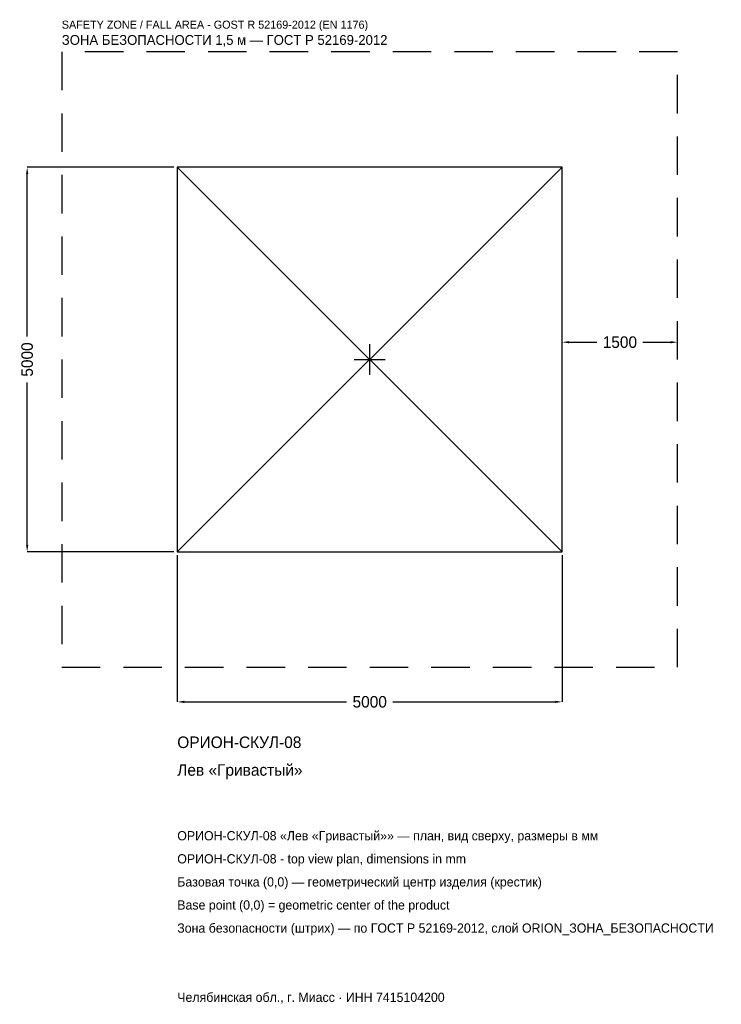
# Model space of a CAD drawing. Header units: metres. Extents: x -4547 to 4568, y -8381 to 4417.
import ezdxf

# ---------------------------------------------------------------- set-up
doc = ezdxf.new("R2010")
doc.units = ezdxf.units.M
doc.linetypes.add('DASHED', pattern=[800, 500, -300])
for name, color, linetype in [('ORION_ДАННЫЕ', 3, 'Continuous'), ('ORION_ЗОНА_БЕЗОПАСНОСТИ', 1, 'Continuous'), ('ORION_КОНТУР', 7, 'Continuous'), ('ORION_РАЗМЕРЫ', 8, 'Continuous')]:
    doc.layers.add(name, color=color, linetype=linetype)
doc.dimstyles.new('ORION', dxfattribs={"dimtxt": 150, "dimasz": 90, "dimexe": 1.25, "dimexo": 45, "dimtad": 1, "dimdec": 0, "dimcen": 2.5, "dimazin": 3, "dimtfac": 1, "dimtmove": 0, "dimatfit": 3, "dimarcsym": 0})

# ---------------------------------------------------------------- blocks, each defined once
blk = doc.blocks.new('_CLOSEDFILLED')
at = {"color": 0, "linetype": 'BYBLOCK'}
blk.add_solid([(-1, 0.16), (0, 0), (-1, -0.16)], dxfattribs=at)
blk = doc.blocks.new('*D1')
for p, q in [((-2500, -2545), (-2500, -4450)), ((2500, -2545), (2500, -4450)), ((-2410, -4450), (-300, -4450)), ((300, -4450), (2410, -4450))]:
    blk.add_line(p, q)
at = {"layer": 'Defpoints'}
for p in [(-2500, -2500), (2500, -2500), (-2500, -4450)]:
    blk.add_point(p, dxfattribs=at)
at = {"layer": 'ORION_РАЗМЕРЫ', "xscale": 90, "yscale": 90, "rotation": 180}
blk.add_blockref('_CLOSEDFILLED', (-2500, -4450), dxfattribs=at)
at = {"layer": 'ORION_РАЗМЕРЫ', "xscale": 90, "yscale": 90}
blk.add_blockref('_CLOSEDFILLED', (2500, -4450), dxfattribs=at)
at = {"layer": 'ORION_РАЗМЕРЫ', "insert": (0, -4450), "char_height": 150, "attachment_point": 5}
blk.add_mtext('5000', dxfattribs=at)
blk = doc.blocks.new('*D2')
for p, q in [((-2545, 2500), (-4450, 2500)), ((-4450, 300), (-4450, 2410)), ((-4450, -2410), (-4450, -300)), ((-2545, -2500), (-4450, -2500))]:
    blk.add_line(p, q)
at = {"layer": 'Defpoints'}
for p in [(-2500, 2500), (-4450, -2500), (-2500, -2500)]:
    blk.add_point(p, dxfattribs=at)
at = {"layer": 'ORION_РАЗМЕРЫ', "xscale": 90, "yscale": 90}
for p, rotation in [((-4450, 2500), 90), ((-4450, -2500), 270)]:
    blk.add_blockref('_CLOSEDFILLED', p, dxfattribs=dict(at, rotation=rotation))
at = {"layer": 'ORION_РАЗМЕРЫ', "insert": (-4450, 0), "char_height": 150, "attachment_point": 5, "rotation": 90}
blk.add_mtext('5000', dxfattribs=at)
blk = doc.blocks.new('*D3')
for p, q in [((2500, 45), (2500, 225)), ((2590, 225), (2950, 225)), ((3550, 225), (3910, 225)), ((4000, 45), (4000, 225))]:
    blk.add_line(p, q)
at = {"layer": 'Defpoints'}
for p in [(2500, 225), (2500, 0), (4000, 0)]:
    blk.add_point(p, dxfattribs=at)
at = {"layer": 'ORION_РАЗМЕРЫ', "xscale": 90, "yscale": 90, "rotation": 180}
blk.add_blockref('_CLOSEDFILLED', (2500, 225), dxfattribs=at)
at = {"layer": 'ORION_РАЗМЕРЫ', "xscale": 90, "yscale": 90}
blk.add_blockref('_CLOSEDFILLED', (4000, 225), dxfattribs=at)
at = {"layer": 'ORION_РАЗМЕРЫ', "insert": (3250, 225), "char_height": 150, "attachment_point": 5}
blk.add_mtext('1500', dxfattribs=at)
blk = doc.blocks.new('ОРИОН ОРИОН-СКУЛ-08 Лев Гривастый')
at = {"layer": 'ORION_ЗОНА_БЕЗОПАСНОСТИ', "linetype": 'DASHED'}
blk.add_lwpolyline([(-4000, -4000), (4000, -4000), (4000, 4000), (-4000, 4000)], close=True, dxfattribs=at)
at = {"layer": 'ORION_КОНТУР'}
for p, q in [((-2500, -2500), (2500, 2500)), ((-2500, 2500), (2500, -2500))]:
    blk.add_line(p, q, dxfattribs=at)
blk.add_lwpolyline([(-2500, -2500), (2500, -2500), (2500, 2500), (-2500, 2500)], close=True, dxfattribs=at)
at = {"layer": 'ORION_РАЗМЕРЫ'}
for p, q in [((0, -200), (0, 200)), ((-200, 0), (200, 0))]:
    blk.add_line(p, q, dxfattribs=at)
at = {"layer": 'ORION_ДАННЫЕ'}
for tag, p in [('АРТИКУЛ', (-2500, -5050)), ('НАИМЕНОВАНИЕ', (-2500, -5410))]:
    blk.add_attdef(tag, p, '', height=150, dxfattribs=at)
at = {"layer": 'ORION_ДАННЫЕ', "flags": 1}
for tag, p in [('ПРОИЗВОДИТЕЛЬ', (-2500, -5770)), ('ТЕЛЕФОН', (-2500, -6130)), ('САЙТ', (-2500, -6850)), ('АДРЕС', (-2500, -7210)), ('РЕКВИЗИТЫ', (-2500, -7570)), ('ГАБАРИТЫ', (-2500, -7930)), ('ЗОНА_БЕЗОПАСНОСТИ', (-2500, -8290))]:
    blk.add_attdef(tag, p, '', height=150, dxfattribs=at)
at = {"layer": 'ORION_ЗОНА_БЕЗОПАСНОСТИ', "color": 1}
for s, height, p in [('SAFETY ZONE / FALL AREA - GOST R 52169-2012 (EN 1176)', 105, (-4000, 4300)), ('ЗОНА БЕЗОПАСНОСТИ 1,5 м — ГОСТ Р 52169-2012', 127.5, (-4000, 4090))]:
    blk.add_text(s, height=height, dxfattribs=at).set_placement(p)
at = {"layer": 'ORION_РАЗМЕРЫ'}
dim = blk.add_linear_dim(base=(-4450, -2500), p1=(-2500, -2500), p2=(-2500, 2500), angle=90, dimstyle='ORION', dxfattribs=at)
dim.commit()
dim.dimension.update_dxf_attribs({"geometry": '*D2', "text_midpoint": (-4450, 0)})
for base, p1, p2, picture, middle in [((2500, 225), (2500, 0), (4000, 0), '*D3', (3250, 225)), ((-2500, -4450), (-2500, -2500), (2500, -2500), '*D1', (0, -4450))]:
    dim = blk.add_linear_dim(base=base, p1=p1, p2=p2, dimstyle='ORION', dxfattribs=at)
    dim.commit()
    dim.dimension.update_dxf_attribs({"geometry": picture, "text_midpoint": middle})

msp = doc.modelspace()

# ---------------------------------------------------------------- block references
msp.add_blockref('ОРИОН ОРИОН-СКУЛ-08 Лев Гривастый', (0, 0)).add_auto_attribs({'АРТИКУЛ': 'ОРИОН-СКУЛ-08', 'НАИМЕНОВАНИЕ': 'Лев «Гривастый»'})

# ---------------------------------------------------------------- texts
at = {"layer": 'ORION_ДАННЫЕ', "color": 3}
for s, p in [('ОРИОН-СКУЛ-08 «Лев «Гривастый»» — план, вид сверху, размеры в мм', (-2500, -6250)), ('ОРИОН-СКУЛ-08 - top view plan, dimensions in mm', (-2500, -6550)), ('Челябинская обл., г. Миасс · ИНН 7415104200', (-2500, -8350))]:
    msp.add_text(s, height=120, dxfattribs=at).set_placement(p)
at = {"layer": 'ORION_ДАННЫЕ', "color": 7}
for s, p in [('Базовая точка (0,0) — геометрический центр изделия (крестик)', (-2500, -6850)), ('Base point (0,0) = geometric center of the product', (-2500, -7150))]:
    msp.add_text(s, height=120, dxfattribs=at).set_placement(p)
at = {"layer": 'ORION_ДАННЫЕ', "color": 1}
msp.add_text('Зона безопасности (штрих) — по ГОСТ Р 52169-2012, слой ORION_ЗОНА_БЕЗОПАСНОСТИ', height=120, dxfattribs=at).set_placement((-2500, -7450))

doc.saveas('drawing.dxf')
